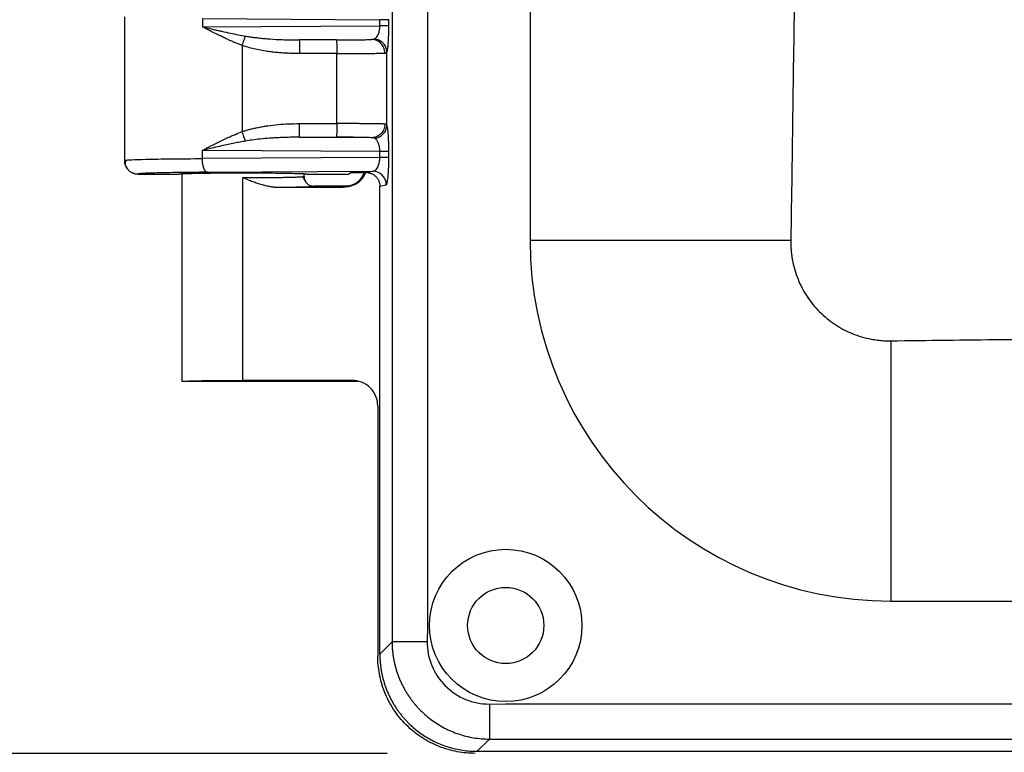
# Model space of a CAD drawing. Header units: inches. Extents: x 1.1 to 48.4, y 1.1 to 37.1.
# Tile 3 of 22: x 10.6 to 13.1, y 9.2 to 11.1. Entities that reach past the tile are written whole.
import ezdxf

# ---------------------------------------------------------------- set-up
doc = ezdxf.new("R2010")
doc.units = ezdxf.units.IN
doc.header["$LTSCALE"] = 4.5
doc.header["$MEASUREMENT"] = 0
doc.layers.add('DIMENSIONS', color=140, linetype='Continuous', lineweight=25)
doc.styles.add('SLDTEXTSTYLE0', font='TXT', dxfattribs={"width": 0.7})
doc.dimstyles.new('SLDDIMSTYLE0', dxfattribs={"dimtxt": 0.382324, "dimasz": 0.585, "dimexe": 0, "dimexo": 0.0625, "dimgap": 0.095581, "dimtad": 0, "dimtih": 1, "dimtoh": 1, "dimrnd": 1e-09, "dimzin": 12, "dimdsep": 46, "dimtxsty": 'SLDTEXTSTYLE0', "dimsah": 1, "dimcen": 0.09, "dimadec": 0, "dimazin": 3, "dimtfac": 1, "dimtofl": 0, "dimtmove": 0, "dimatfit": 3, "dimfxl": 0, "dimfrac": 2, "dimtolj": 1, "dimtzin": 12, "dimarcsym": 0})

# ---------------------------------------------------------------- blocks, each defined once
blk = doc.blocks.new('_D_4')
at = {"layer": 'DIMENSIONS'}
for p, q in [((12.677, 22.9128), (6.3961, 22.9128)), ((6.9586, 22.9128), (6.9586, 16.0077)), ((6.2315, 15.3145), (6.1031, 15.3145)), ((6.1031, 15.3145), (6.1031, 14.7069)), ((7.6856, 15.3145), (7.814, 15.3145)), ((7.814, 15.3145), (7.814, 14.7069)), ((6.1031, 14.7069), (6.2315, 14.7069)), ((7.814, 14.7069), (7.6856, 14.7069)), ((6.9586, 8.8878), (6.9586, 14.6213)), ((12.677, 8.8878), (6.3961, 8.8878))]:
    blk.add_line(p, q, dxfattribs=at)
for points in [[(6.9586, 22.9128), (6.8686, 22.3278), (7.0486, 22.3278)], [(6.9586, 8.8878), (7.0486, 9.4728), (6.8686, 9.4728)]]:
    blk.add_solid(points, dxfattribs=at)
at = {"layer": 'DIMENSIONS', "char_height": 0.375, "attachment_point": 1, "style": 'SLDTEXTSTYLE0'}
for s, insert in [('14.02', (6.2315, 15.8835)), ('356.2', (6.2315, 15.1903))]:
    blk.add_mtext(s, dxfattribs=dict(at, insert=insert))
blk = doc.blocks.new('_D_6')
at = {"layer": 'DIMENSIONS'}
for p, q in [((11.5295, 22.6028), (8.522, 22.6028)), ((9.0845, 22.6028), (9.0845, 16.0077)), ((8.3575, 15.3145), (8.2291, 15.3145)), ((8.2291, 15.3145), (8.2291, 14.7069)), ((9.8116, 15.3145), (9.94, 15.3145)), ((9.94, 15.3145), (9.94, 14.7069)), ((8.2291, 14.7069), (8.3575, 14.7069)), ((9.94, 14.7069), (9.8116, 14.7069)), ((9.0845, 9.1978), (9.0845, 14.6213)), ((11.5295, 9.1978), (8.522, 9.1978))]:
    blk.add_line(p, q, dxfattribs=at)
for points in [[(9.0845, 22.6028), (8.9945, 22.0178), (9.1745, 22.0178)], [(9.0845, 9.1978), (9.1745, 9.7828), (8.9945, 9.7828)]]:
    blk.add_solid(points, dxfattribs=at)
at = {"layer": 'DIMENSIONS', "char_height": 0.375, "attachment_point": 1, "style": 'SLDTEXTSTYLE0'}
for s, insert in [('13.41', (8.3575, 15.8835)), ('340.5', (8.3575, 15.1903))]:
    blk.add_mtext(s, dxfattribs=dict(at, insert=insert))
blk = doc.blocks.new('_D_7')
at = {"layer": 'DIMENSIONS'}
for p, q in [((12.8429, 23.5253), (4.2701, 23.5253)), ((4.8326, 23.5253), (4.8326, 16.0077)), ((4.1055, 15.3145), (3.9771, 15.3145)), ((3.9771, 15.3145), (3.9771, 14.7069)), ((5.5597, 15.3145), (5.688, 15.3145)), ((5.688, 15.3145), (5.688, 14.7069)), ((3.9771, 14.7069), (4.1055, 14.7069)), ((5.688, 14.7069), (5.5597, 14.7069)), ((4.8326, 8.2753), (4.8326, 14.6213)), ((12.8429, 8.2753), (4.2701, 8.2753))]:
    blk.add_line(p, q, dxfattribs=at)
for points in [[(4.8326, 23.5253), (4.7426, 22.9403), (4.9226, 22.9403)], [(4.8326, 8.2753), (4.9226, 8.8603), (4.7426, 8.8603)]]:
    blk.add_solid(points, dxfattribs=at)
at = {"layer": 'DIMENSIONS', "char_height": 0.375, "attachment_point": 1, "style": 'SLDTEXTSTYLE0'}
for s, insert in [('15.25', (4.1055, 15.8835)), ('387.4', (4.1055, 15.1903))]:
    blk.add_mtext(s, dxfattribs=dict(at, insert=insert))

msp = doc.modelspace()

# ---------------------------------------------------------------- linework, layer by layer
for p, q in [((11.542, 22.3172), (11.542, 9.4834)), ((11.8954, 21.2898), (11.8954, 10.5108)), ((10.8567, 11.0844), (10.8567, 10.7162)), ((11.0565, 11.0796), (11.5109, 11.0767)), ((11.0565, 11.0796), (11.0565, 11.0585)), ((11.5109, 11.0613), (11.5109, 11.0767)), ((11.5338, 11.0613), (11.5338, 11.0767)), ((11.0565, 11.0585), (11.5109, 11.0613)), ((11.5338, 11.0613), (11.5109, 11.0613)), ((11.3048, 11.025), (11.4901, 11.0261)), ((11.4, 11.025), (11.3048, 11.025)), ((11.1583, 11.0105), (11.1583, 10.7901)), ((11.4003, 10.99), (11.305, 10.99)), ((11.4003, 10.8106), (11.4003, 10.99)), ((11.5289, 10.8069), (11.5289, 10.9937)), ((11.305, 10.8106), (11.4003, 10.8106)), ((11.4901, 10.7745), (11.3048, 10.7756)), ((11.3048, 10.7756), (11.4, 10.7756)), ((11.0565, 10.721), (11.0565, 10.7421)), ((11.5109, 10.7392), (11.0565, 10.7421)), ((11.5109, 10.7238), (11.5109, 10.7392)), ((11.5338, 10.7238), (11.5338, 10.7392)), ((10.8567, 10.7166), (10.864, 10.7172)), ((11.5109, 10.7238), (11.0565, 10.721)), ((11.5338, 10.7238), (11.5109, 10.7238)), ((11.0685, 10.686), (11.4923, 10.6887)), ((11.4756, 10.6853), (11.4923, 10.6887)), ((10.8917, 10.6815), (10.9967, 10.6815)), ((11.0042, 10.6815), (11.0042, 10.1503)), ((11.1604, 10.153), (11.1604, 10.6722)), ((11.3218, 10.6602), (11.3138, 10.675)), ((11.3167, 10.6753), (11.3167, 10.6815)), ((11.3232, 10.6584), (11.317, 10.6712)), ((11.3242, 10.6815), (11.4293, 10.6815)), ((11.4293, 10.6815), (11.4362, 10.685)), ((11.2404, 10.6479), (11.2797, 10.6479)), ((11.2515, 10.6476), (11.2718, 10.6479)), ((11.2515, 10.6476), (11.4169, 10.6476)), ((11.4323, 10.6503), (11.3417, 10.6503)), ((11.4169, 10.6476), (11.4153, 10.6492)), ((11.5107, 10.6504), (11.5272, 10.6537)), ((11.5107, 9.4521), (11.5107, 10.6504)), ((11.9335, 10.5108), (11.8954, 10.5108)), ((12.4711, 10.5108), (11.9335, 10.5108)), ((12.5627, 10.5108), (12.4711, 10.5108)), ((12.8184, 10.2543), (12.8184, 9.5878)), ((11.4537, 10.1503), (11.0042, 10.1503)), ((11.4401, 10.153), (11.1604, 10.153)), ((11.4537, 10.1503), (11.4401, 10.153)), ((11.5054, 10.0879), (11.5054, 9.4468)), ((12.8184, 9.5878), (21.5974, 9.5878)), ((11.542, 9.4834), (11.5107, 9.4521)), ((11.791, 9.324), (11.8321, 9.3248)), ((11.8321, 9.3248), (22.582, 9.3248)), ((11.791, 9.2344), (11.7597, 9.203)), ((11.791, 9.2344), (22.6248, 9.2344)), ((11.7597, 9.203), (22.6561, 9.203))]:
    msp.add_line(p, q)
for radius in [0.195, 0.0975]:
    msp.add_circle((11.8329, 9.5253), radius)
msp.add_arc((12.8184, 10.5108), 0.923, 180, 270)
for points, knots in [([(11.6316, 22.3172), (11.6317, 22.3147), (11.6318, 22.3086), (11.6322, 22.2984), (11.6326, 22.2881), (11.6329, 22.2788), (11.6329, 22.2678), (11.6329, 22.251), (11.6329, 22.2283), (11.6329, 22.1949), (11.6329, 22.1533), (11.6329, 22.0866), (11.6329, 22.0032), (11.6329, 21.8698), (11.6329, 21.703), (11.6329, 21.3029), (11.6329, 20.4358), (11.6329, 18.5682), (11.6329, 15.9003), (11.6329, 13.2324), (11.6329, 11.3649), (11.6329, 10.4978), (11.6329, 10.0976), (11.6329, 9.9309), (11.6329, 9.7975), (11.6329, 9.7141), (11.6329, 9.6474), (11.6329, 9.6057), (11.6329, 9.5724), (11.6329, 9.5497), (11.6329, 9.5329), (11.6329, 9.5219), (11.6326, 9.5126), (11.6322, 9.5023), (11.6318, 9.492), (11.6317, 9.486), (11.6316, 9.4834)], [0, 0, 0, 0, 0.000594, 0.001405, 0.002395, 0.003006, 0.003569, 0.00498, 0.006929, 0.008878, 0.012775, 0.016673, 0.024469, 0.032264, 0.047855, 0.063447, 0.125811, 0.25054, 0.499997, 0.749455, 0.874184, 0.936548, 0.952139, 0.96773, 0.975526, 0.983321, 0.987219, 0.991117, 0.993066, 0.995015, 0.99642, 0.996987, 0.997592, 0.998589, 0.999402, 1, 1, 1, 1]), ([(12.5627, 21.2898), (12.564, 21.1987), (12.5667, 21.0171), (12.5705, 20.7458), (12.5741, 20.4765), (12.5774, 20.2089), (12.5808, 19.9184), (12.5843, 19.6052), (12.5887, 19.1561), (12.5935, 18.5951), (12.598, 17.9214), (12.6012, 17.2477), (12.6031, 16.574), (12.6037, 15.9003), (12.6031, 15.2266), (12.6012, 14.5529), (12.598, 13.8792), (12.5935, 13.2055), (12.5887, 12.6445), (12.5843, 12.1954), (12.5794, 11.7482), (12.5725, 11.1864), (12.566, 10.7373), (12.5627, 10.5108)], [0, 0, 0, 0, 0.025366, 0.050533, 0.075518, 0.100338, 0.125013, 0.156373, 0.187515, 0.250014, 0.312512, 0.375009, 0.437505, 0.5, 0.562495, 0.624991, 0.687488, 0.749986, 0.812485, 0.843625, 0.874987, 0.936952, 1, 1, 1, 1]), ([(11.5338, 11.0767), (11.5332, 11.0767), (11.5307, 11.0767), (11.5227, 11.0767), (11.5171, 11.0767), (11.5109, 11.0767)], [0, 0, 0, 0, 0.5, 0.5, 1, 1, 1, 1]), ([(11.0565, 11.0585), (11.0617, 11.0573), (11.0712, 11.055), (11.0846, 11.0519), (11.096, 11.0493), (11.1102, 11.0461), (11.1274, 11.0424), (11.1476, 11.0383), (11.1605, 11.036), (11.1665, 11.0348)], [0, 0, 0, 0, 0.143161, 0.266977, 0.371447, 0.456572, 0.657037, 0.838176, 1, 1, 1, 1]), ([(11.1583, 11.0105), (11.1555, 11.0116), (11.1497, 11.0139), (11.1408, 11.0175), (11.1316, 11.0215), (11.1219, 11.0258), (11.1118, 11.0305), (11.0986, 11.0368), (11.0799, 11.0462), (11.0652, 11.0539), (11.0565, 11.0585)], [0, 0, 0, 0, 0.0793271, 0.1632065, 0.2516578, 0.344698, 0.4423415, 0.5446009, 0.7336938, 1, 1, 1, 1]), ([(11.497, 11.0275), (11.4976, 11.0278), (11.4988, 11.0285), (11.5004, 11.0299), (11.5019, 11.0315), (11.5038, 11.0338), (11.5058, 11.0373), (11.5078, 11.042), (11.5092, 11.0468), (11.5102, 11.0516), (11.5108, 11.0564), (11.5109, 11.0597), (11.5109, 11.0613)], [0, 0, 0, 0, 0.091001, 0.175269, 0.252836, 0.323744, 0.473527, 0.607679, 0.712964, 0.8126, 0.907811, 1, 1, 1, 1]), ([(11.5308, 11.0028), (11.5314, 11.0069), (11.5319, 11.0116), (11.5324, 11.0186), (11.5326, 11.0209), (11.5328, 11.0243), (11.5329, 11.0255), (11.533, 11.028), (11.5331, 11.0292), (11.5336, 11.0405), (11.5338, 11.0513), (11.5338, 11.0613)], [0, 0, 0, 0, 0.25, 0.25, 0.375, 0.375, 0.4375, 0.4375, 0.5, 0.5, 1, 1, 1, 1]), ([(11.1583, 11.0105), (11.1598, 11.0149), (11.1614, 11.0196), (11.1643, 11.028), (11.1655, 11.0318), (11.1665, 11.0348)], [0, 0, 0, 0, 0.5, 0.5, 1, 1, 1, 1]), ([(11.1665, 11.0348), (11.17, 11.0342), (11.1772, 11.033), (11.1887, 11.0314), (11.2013, 11.0299), (11.2151, 11.0285), (11.2351, 11.0269), (11.2651, 11.0253), (11.2901, 11.0251), (11.3048, 11.025)], [0, 0, 0, 0, 0.0752223, 0.1586364, 0.2502581, 0.3500992, 0.4581689, 0.6832497, 1, 1, 1, 1]), ([(11.3048, 11.025), (11.3049, 11.0248), (11.3049, 11.021), (11.305, 11.008), (11.305, 10.999), (11.305, 10.99)], [0, 0, 0, 0, 0.5, 0.5, 1, 1, 1, 1]), ([(11.4, 11.025), (11.4051, 11.025), (11.4101, 11.025), (11.4199, 11.025), (11.4247, 11.025), (11.4392, 11.0251), (11.4479, 11.0252), (11.4641, 11.0254), (11.4711, 11.0255), (11.4827, 11.0258), (11.4871, 11.026), (11.4901, 11.0261)], [0, 0, 0, 0, 0.125, 0.125, 0.25, 0.25, 0.5, 0.5, 0.75, 0.75, 1, 1, 1, 1]), ([(11.4, 11.025), (11.4001, 11.0249), (11.4001, 11.0238), (11.4001, 11.02), (11.4002, 11.0174), (11.4002, 11.0116), (11.4002, 11.008), (11.4003, 10.9996), (11.4003, 10.9948), (11.4003, 10.99)], [0, 0, 0, 0, 0.25, 0.25, 0.5, 0.5, 0.75, 0.75, 1, 1, 1, 1]), ([(11.5235, 10.9911), (11.5235, 10.996), (11.5224, 11.0008), (11.5189, 11.0093), (11.5164, 11.0129), (11.5109, 11.0187), (11.5074, 11.0213), (11.4993, 11.025), (11.4947, 11.0261), (11.4901, 11.0261)], [0, 0, 0, 0, 0.25, 0.25, 0.5, 0.5, 0.75, 0.75, 1, 1, 1, 1]), ([(11.5289, 10.9937), (11.5288, 10.9981), (11.5278, 11.0024), (11.5253, 11.0082), (11.5243, 11.01), (11.5221, 11.0133), (11.5209, 11.0148), (11.517, 11.019), (11.5137, 11.0216), (11.5059, 11.0256), (11.5015, 11.027), (11.497, 11.0275)], [0, 0, 0, 0, 0.25, 0.25, 0.375, 0.375, 0.5, 0.5, 0.75, 0.75, 1, 1, 1, 1]), ([(11.305, 10.99), (11.3003, 10.99), (11.2909, 10.9901), (11.277, 10.9905), (11.2632, 10.9913), (11.2497, 10.9924), (11.2363, 10.9938), (11.2215, 10.9958), (11.2055, 10.9984), (11.1888, 11.0018), (11.1731, 11.0057), (11.1632, 11.009), (11.1583, 11.0105)], [0, 0, 0, 0, 0.095225, 0.189125, 0.281749, 0.373151, 0.463382, 0.5525, 0.674317, 0.789353, 0.897827, 1, 1, 1, 1]), ([(11.4003, 10.99), (11.4027, 10.99), (11.4076, 10.99), (11.4151, 10.99), (11.4226, 10.99), (11.4302, 10.99), (11.4378, 10.9901), (11.4454, 10.9901), (11.453, 10.9901), (11.4605, 10.9902), (11.4679, 10.9902), (11.475, 10.9903), (11.482, 10.9904), (11.4887, 10.9904), (11.4951, 10.9905), (11.5011, 10.9906), (11.5067, 10.9907), (11.5118, 10.9908), (11.5163, 10.9909), (11.5203, 10.991), (11.5224, 10.9911), (11.5235, 10.9911)], [0, 0, 0, 0, 0.044617, 0.090114, 0.136496, 0.183763, 0.23192, 0.280972, 0.330924, 0.381776, 0.433523, 0.486162, 0.53969, 0.594111, 0.649428, 0.705638, 0.762735, 0.820715, 0.879579, 0.939338, 1, 1, 1, 1]), ([(11.5235, 10.9911), (11.5241, 10.9912), (11.5252, 10.9913), (11.5265, 10.9916), (11.5276, 10.9921), (11.5284, 10.9928), (11.5287, 10.9934), (11.5289, 10.9937)], [0, 0, 0, 0, 0.214615, 0.422148, 0.62233, 0.815028, 1, 1, 1, 1]), ([(11.0565, 10.7421), (11.0596, 10.7438), (11.0656, 10.7469), (11.0741, 10.7514), (11.082, 10.7554), (11.089, 10.759), (11.0953, 10.7621), (11.106, 10.7674), (11.121, 10.7744), (11.1401, 10.7829), (11.1525, 10.7878), (11.1583, 10.7901)], [0, 0, 0, 0, 0.096173, 0.18388, 0.263123, 0.333901, 0.396215, 0.450065, 0.652346, 0.835615, 1, 1, 1, 1]), ([(11.1583, 10.7901), (11.1615, 10.7911), (11.168, 10.7933), (11.1782, 10.7961), (11.1889, 10.7987), (11.2001, 10.8011), (11.2119, 10.8033), (11.2286, 10.8059), (11.2504, 10.8084), (11.2774, 10.8103), (11.2958, 10.8105), (11.305, 10.8106)], [0, 0, 0, 0, 0.0678904, 0.1387603, 0.2126983, 0.2897825, 0.3700816, 0.4536568, 0.6308243, 0.8128025, 1, 1, 1, 1]), ([(11.1666, 10.7658), (11.1656, 10.7688), (11.1643, 10.7726), (11.1614, 10.781), (11.1598, 10.7856), (11.1583, 10.7901)], [0, 0, 0, 0, 0.5, 0.5, 1, 1, 1, 1]), ([(11.3048, 10.7756), (11.3048, 10.7757), (11.3049, 10.7768), (11.3049, 10.7806), (11.3049, 10.7832), (11.305, 10.789), (11.305, 10.7926), (11.305, 10.801), (11.305, 10.8058), (11.305, 10.8106)], [0, 0, 0, 0, 0.25, 0.25, 0.5, 0.5, 0.75, 0.75, 1, 1, 1, 1]), ([(11.4003, 10.8106), (11.4003, 10.8058), (11.4003, 10.801), (11.4002, 10.7926), (11.4002, 10.789), (11.4002, 10.7832), (11.4001, 10.7806), (11.4001, 10.7768), (11.4001, 10.7757), (11.4, 10.7756)], [0, 0, 0, 0, 0.25, 0.25, 0.5, 0.5, 0.75, 0.75, 1, 1, 1, 1]), ([(11.5235, 10.8094), (11.5227, 10.8095), (11.5212, 10.8095), (11.5185, 10.8096), (11.5154, 10.8097), (11.5121, 10.8098), (11.5085, 10.8099), (11.5045, 10.8099), (11.5004, 10.81), (11.496, 10.8101), (11.4914, 10.8101), (11.4866, 10.8102), (11.4817, 10.8102), (11.4766, 10.8103), (11.4714, 10.8103), (11.4661, 10.8104), (11.4607, 10.8104), (11.4553, 10.8105), (11.4498, 10.8105), (11.4442, 10.8105), (11.4387, 10.8105), (11.4331, 10.8106), (11.4275, 10.8106), (11.422, 10.8106), (11.4165, 10.8106), (11.411, 10.8106), (11.4056, 10.8106), (11.402, 10.8106), (11.4003, 10.8106)], [0, 0, 0, 0, 0.04442, 0.088358, 0.131814, 0.174793, 0.2173, 0.259336, 0.3009, 0.34199, 0.382603, 0.422737, 0.462393, 0.501572, 0.540276, 0.578505, 0.616258, 0.653532, 0.690326, 0.726639, 0.762472, 0.797826, 0.832704, 0.867107, 0.901038, 0.934496, 0.967483, 1, 1, 1, 1]), ([(11.5235, 10.8094), (11.5235, 10.8046), (11.5224, 10.7998), (11.5189, 10.7913), (11.5164, 10.7877), (11.5109, 10.7819), (11.5074, 10.7793), (11.4993, 10.7755), (11.4947, 10.7745), (11.4901, 10.7745)], [0, 0, 0, 0, 0.25, 0.25, 0.5, 0.5, 0.75, 0.75, 1, 1, 1, 1]), ([(11.497, 10.7731), (11.5015, 10.7736), (11.5059, 10.775), (11.5137, 10.779), (11.517, 10.7816), (11.5209, 10.7858), (11.5221, 10.7873), (11.5243, 10.7906), (11.5253, 10.7924), (11.5278, 10.7982), (11.5288, 10.8025), (11.5289, 10.8069)], [0, 0, 0, 0, 0.25, 0.25, 0.5, 0.5, 0.625, 0.625, 0.75, 0.75, 1, 1, 1, 1]), ([(11.5289, 10.8069), (11.5286, 10.8073), (11.5282, 10.808), (11.5271, 10.8088), (11.5256, 10.8093), (11.5242, 10.8094), (11.5235, 10.8094)], [0, 0, 0, 0, 0.232737, 0.477233, 0.733109, 1, 1, 1, 1]), ([(11.5334, 10.764), (11.5333, 10.7653), (11.5332, 10.7681), (11.533, 10.7721), (11.5328, 10.776), (11.5326, 10.7797), (11.5323, 10.7834), (11.5319, 10.788), (11.5314, 10.7933), (11.5306, 10.7989), (11.5298, 10.8037), (11.5292, 10.8058), (11.5289, 10.8069)], [0, 0, 0, 0, 0.064112, 0.129176, 0.195143, 0.262033, 0.329849, 0.398552, 0.535603, 0.681521, 0.836305, 1, 1, 1, 1]), ([(11.1666, 10.7658), (11.162, 10.7649), (11.1526, 10.7632), (11.1378, 10.7603), (11.122, 10.757), (11.1042, 10.7531), (11.0821, 10.7481), (11.066, 10.7444), (11.0565, 10.7421)], [0, 0, 0, 0, 0.120172, 0.251733, 0.394689, 0.549042, 0.736262, 1, 1, 1, 1]), ([(11.3048, 10.7756), (11.2983, 10.7756), (11.286, 10.7756), (11.2687, 10.7752), (11.2534, 10.7746), (11.2402, 10.7739), (11.2242, 10.7728), (11.2057, 10.7712), (11.1851, 10.7688), (11.1724, 10.7667), (11.1666, 10.7658)], [0, 0, 0, 0, 0.1402, 0.265377, 0.375531, 0.470663, 0.550774, 0.722434, 0.872158, 1, 1, 1, 1]), ([(11.4901, 10.7745), (11.4886, 10.7745), (11.4858, 10.7747), (11.4822, 10.7748), (11.4797, 10.7748), (11.4783, 10.7749), (11.4739, 10.775), (11.4707, 10.7751), (11.4637, 10.7752), (11.46, 10.7752), (11.4479, 10.7754), (11.439, 10.7755), (11.42, 10.7756), (11.4102, 10.7756), (11.4, 10.7756)], [0, 0, 0, 0, 0.125, 0.1875, 0.1875, 0.25, 0.25, 0.375, 0.375, 0.5, 0.5, 0.75, 0.75, 1, 1, 1, 1]), ([(11.5109, 10.7392), (11.5109, 10.7403), (11.5109, 10.7424), (11.5106, 10.7455), (11.5102, 10.7487), (11.5096, 10.7518), (11.5089, 10.7548), (11.508, 10.7577), (11.507, 10.7605), (11.5057, 10.7634), (11.5041, 10.7663), (11.5021, 10.769), (11.4997, 10.7715), (11.4979, 10.7726), (11.497, 10.7731)], [0, 0, 0, 0, 0.059035, 0.119362, 0.181389, 0.245491, 0.312008, 0.381245, 0.45347, 0.528924, 0.629128, 0.73898, 0.859988, 1, 1, 1, 1]), ([(11.5338, 10.7392), (11.5338, 10.7409), (11.5338, 10.7442), (11.5338, 10.7491), (11.5337, 10.7541), (11.5335, 10.7591), (11.5334, 10.7623), (11.5334, 10.764)], [0, 0, 0, 0, 0.191893, 0.387903, 0.588015, 0.792091, 1, 1, 1, 1]), ([(11.5338, 10.7392), (11.5332, 10.7392), (11.5307, 10.7392), (11.5227, 10.7392), (11.5171, 10.7392), (11.5109, 10.7392)], [0, 0, 0, 0, 0.5, 0.5, 1, 1, 1, 1]), ([(10.8567, 10.7166), (10.8567, 10.7153), (10.8568, 10.7128), (10.8574, 10.7093), (10.8583, 10.7059), (10.8595, 10.7027), (10.8609, 10.6998), (10.8625, 10.6971), (10.8643, 10.6947), (10.8661, 10.6926), (10.868, 10.6907), (10.8701, 10.689), (10.8722, 10.6874), (10.8745, 10.686), (10.8769, 10.6848), (10.8793, 10.6838), (10.8818, 10.6829), (10.8843, 10.6823), (10.8868, 10.6819), (10.8893, 10.6816), (10.8909, 10.6816), (10.8917, 10.6815)], [0, 0, 0, 0, 0.067994, 0.134126, 0.198092, 0.259652, 0.318631, 0.374912, 0.428433, 0.479181, 0.527697, 0.576285, 0.62506, 0.673834, 0.722419, 0.770627, 0.818275, 0.865191, 0.911213, 0.956193, 1, 1, 1, 1]), ([(10.86, 10.7177), (10.8593, 10.7136), (10.8579, 10.7054), (10.8617, 10.6989), (10.8636, 10.6956)], [0, 0, 0, 0, 0.50509, 1, 1, 1, 1]), ([(10.864, 10.7172), (10.8665, 10.7175), (10.8721, 10.7182), (10.9126, 10.7194), (10.973, 10.7204), (11.0294, 10.7208), (11.0565, 10.721)], [0, 0, 0, 0, 0.200982, 0.43698, 0.729497, 1, 1, 1, 1]), ([(11.0685, 10.686), (11.0669, 10.686), (11.0652, 10.6872), (11.0623, 10.6909), (11.0611, 10.6936), (11.0591, 10.6993), (11.0582, 10.703), (11.0569, 10.7114), (11.0566, 10.7161), (11.0565, 10.721)], [0, 0, 0, 0, 0.25, 0.25, 0.5, 0.5, 0.75, 0.75, 1, 1, 1, 1]), ([(11.4923, 10.6887), (11.493, 10.6887), (11.4943, 10.6889), (11.4961, 10.6895), (11.4976, 10.6903), (11.499, 10.6912), (11.501, 10.6929), (11.5036, 10.696), (11.5064, 10.701), (11.5085, 10.7065), (11.5098, 10.7121), (11.5107, 10.7179), (11.5108, 10.7219), (11.5109, 10.7238)], [0, 0, 0, 0, 0.080242, 0.151818, 0.214731, 0.268983, 0.314581, 0.471384, 0.605969, 0.71452, 0.815272, 0.909798, 1, 1, 1, 1]), ([(11.5301, 10.6618), (11.5305, 10.664), (11.5315, 10.6693), (11.5327, 10.6839), (11.5336, 10.7029), (11.5338, 10.7171), (11.5338, 10.7238)], [0, 0, 0, 0, 0.20136, 0.47041, 0.748018, 1, 1, 1, 1]), ([(11.5272, 10.6537), (11.5272, 10.6628), (11.5234, 10.6719), (11.5105, 10.6849), (11.5014, 10.6886), (11.4923, 10.6887)], [0, 0, 0, 0, 0.5, 0.5, 1, 1, 1, 1]), ([(11.0685, 10.686), (11.0425, 10.6858), (11.0185, 10.6856), (10.9747, 10.685), (10.9557, 10.6846), (10.9322, 10.684), (10.9218, 10.6837), (10.9134, 10.6834), (10.9084, 10.6832), (10.906, 10.6831), (10.8957, 10.6825), (10.8916, 10.682), (10.8917, 10.6815)], [0, 0, 0, 0, 0.25, 0.25, 0.5, 0.5, 0.625, 0.6875, 0.6875, 0.75, 0.75, 1, 1, 1, 1]), ([(10.9967, 10.6815), (10.9967, 10.6816), (10.9968, 10.6817), (10.9973, 10.6818), (10.9982, 10.682), (10.9995, 10.6821), (11.0011, 10.6822), (11.0031, 10.6823), (11.0054, 10.6825), (11.0111, 10.6827), (11.0225, 10.6831), (11.0438, 10.6836), (11.0699, 10.684), (11.099, 10.6842), (11.1295, 10.6844), (11.1604, 10.6844), (11.1913, 10.6844), (11.2219, 10.6842), (11.251, 10.684), (11.277, 10.6836), (11.2983, 10.6831), (11.311, 10.6827), (11.3179, 10.6823), (11.3215, 10.6821), (11.3238, 10.6818), (11.324, 10.6816), (11.3242, 10.6815)], [0, 0, 0, 0, 0.0151199, 0.0301437, 0.0451044, 0.0600357, 0.0749714, 0.0899454, 0.1049911, 0.1201417, 0.1850465, 0.2501023, 0.3149934, 0.3800551, 0.4399491, 0.5000148, 0.5599179, 0.6199745, 0.6848735, 0.7499273, 0.8148205, 0.8798879, 0.9100174, 0.9398985, 0.9698026, 1, 1, 1, 1]), ([(11.1604, 10.6722), (11.163, 10.6722), (11.1682, 10.6722), (11.1761, 10.6722), (11.1839, 10.6722), (11.1918, 10.6722), (11.1996, 10.6723), (11.2074, 10.6723), (11.2151, 10.6724), (11.2228, 10.6724), (11.2303, 10.6725), (11.2376, 10.6726), (11.2448, 10.6727), (11.2519, 10.6728), (11.2587, 10.6729), (11.2652, 10.673), (11.2716, 10.6731), (11.278, 10.6732), (11.2843, 10.6734), (11.2905, 10.6736), (11.2964, 10.6738), (11.3019, 10.674), (11.3068, 10.6742), (11.311, 10.6745), (11.3141, 10.6747), (11.3163, 10.675), (11.3165, 10.6752), (11.3167, 10.6753)], [0, 0, 0, 0, 0.031723, 0.063703, 0.095939, 0.128432, 0.161181, 0.194188, 0.227451, 0.260971, 0.294748, 0.328781, 0.363072, 0.39762, 0.432424, 0.467486, 0.502804, 0.540787, 0.581379, 0.624579, 0.670387, 0.718803, 0.769828, 0.82346, 0.879699, 0.938546, 1, 1, 1, 1]), ([(11.1604, 10.6722), (11.1657, 10.67), (11.175, 10.6663), (11.1881, 10.6614), (11.2, 10.6572), (11.2119, 10.6537), (11.2236, 10.6508), (11.2341, 10.6488), (11.2433, 10.6478), (11.249, 10.6476), (11.2515, 10.6476)], [0, 0, 0, 0, 0.17991, 0.317414, 0.440565, 0.580594, 0.708116, 0.821453, 0.919202, 1, 1, 1, 1]), ([(11.3167, 10.6753), (11.3167, 10.6745), (11.3168, 10.6726), (11.3173, 10.6693), (11.3185, 10.6655), (11.3207, 10.6614), (11.324, 10.6574), (11.3279, 10.6542), (11.3323, 10.652), (11.3367, 10.6506), (11.34, 10.6504), (11.3417, 10.6503)], [0, 0, 0, 0, 0.062548, 0.146663, 0.25061, 0.368498, 0.500327, 0.647116, 0.750521, 0.873792, 1, 1, 1, 1]), ([(11.4153, 10.6492), (11.4238, 10.6502), (11.4407, 10.6522), (11.4617, 10.6659), (11.4693, 10.6793), (11.4727, 10.6853)], [0, 0, 0, 0, 0.355676, 0.711353, 1, 1, 1, 1]), ([(11.4169, 10.6476), (11.426, 10.6488), (11.445, 10.6512), (11.466, 10.6668), (11.4726, 10.6805), (11.4749, 10.6853)], [0, 0, 0, 0, 0.375704, 0.781814, 1, 1, 1, 1]), ([(11.4362, 10.685), (11.439, 10.685), (11.4434, 10.6851), (11.4495, 10.6851), (11.4551, 10.6852), (11.4614, 10.6853), (11.4685, 10.6853), (11.4733, 10.6853), (11.4756, 10.6853)], [0, 0, 0, 0, 0.237684, 0.372625, 0.492774, 0.678038, 0.845957, 1, 1, 1, 1]), ([(11.4788, 10.6852), (11.48, 10.685), (11.4825, 10.6847), (11.486, 10.6838), (11.4894, 10.6826), (11.4925, 10.681), (11.4955, 10.6792), (11.4982, 10.6772), (11.5007, 10.6749), (11.5028, 10.6725), (11.5048, 10.6699), (11.5064, 10.6672), (11.5078, 10.6644), (11.5089, 10.6616), (11.5097, 10.6588), (11.5103, 10.656), (11.5106, 10.6532), (11.5107, 10.6513), (11.5107, 10.6504)], [0, 0, 0, 0, 0.071692, 0.142148, 0.211372, 0.279364, 0.346126, 0.41166, 0.475968, 0.539053, 0.600917, 0.661562, 0.720991, 0.779207, 0.836212, 0.892011, 0.946605, 1, 1, 1, 1]), ([(11.5272, 10.6537), (11.528, 10.6542), (11.529, 10.6549), (11.5299, 10.6606), (11.5301, 10.6618)], [0, 0, 0, 0, 0.788117, 1, 1, 1, 1]), ([(11.2718, 10.6479), (11.2775, 10.6479), (11.296, 10.6482), (11.3185, 10.6487), (11.3378, 10.6495), (11.3404, 10.65), (11.3417, 10.6503)], [0, 0, 0, 0, 0.13145, 0.421009, 0.710519, 1, 1, 1, 1]), ([(11.4323, 10.6503), (11.4311, 10.6503), (11.4284, 10.6502), (11.4244, 10.65), (11.4213, 10.6499), (11.4181, 10.6497), (11.4162, 10.6495), (11.4153, 10.6493), (11.4153, 10.6492), (11.4153, 10.6492)], [0, 0, 0, 0, 0.11219, 0.252031, 0.416786, 0.500642, 0.748056, 0.874035, 1, 1, 1, 1]), ([(12.5627, 10.5108), (12.5626, 10.5074), (12.5626, 10.5007), (12.5631, 10.4906), (12.5639, 10.4806), (12.5652, 10.4705), (12.5677, 10.4556), (12.5724, 10.4359), (12.5807, 10.412), (12.5913, 10.3891), (12.6084, 10.3602), (12.6352, 10.3274), (12.6679, 10.3005), (12.6967, 10.2833), (12.7196, 10.2726), (12.7435, 10.2643), (12.7654, 10.259), (12.7848, 10.2559), (12.8016, 10.2544), (12.8128, 10.2543), (12.8184, 10.2543)], [0, 0, 0, 0, 0.025052, 0.050052, 0.075035, 0.100042, 0.125108, 0.187744, 0.25043, 0.312686, 0.375023, 0.499971, 0.624824, 0.687158, 0.749494, 0.812168, 0.874808, 0.916605, 0.958274, 1, 1, 1, 1]), ([(12.8184, 10.2543), (12.913, 10.2554), (13.1, 10.2577), (13.3774, 10.2608), (13.6487, 10.2636), (13.92, 10.2663), (14.1912, 10.2687), (14.557, 10.2716), (15.0132, 10.2748), (15.5619, 10.2778), (16.1106, 10.2799), (16.6592, 10.2812), (17.2079, 10.2816), (17.7566, 10.2812), (18.3053, 10.2799), (18.854, 10.2778), (19.4027, 10.2748), (19.9514, 10.271), (20.5001, 10.2663), (20.9574, 10.2617), (21.3232, 10.2576), (21.5061, 10.2554), (21.5974, 10.2543)], [0, 0, 0, 0, 0.0323107, 0.0639157, 0.0948148, 0.1250084, 0.156624, 0.1875098, 0.2500096, 0.3125082, 0.375006, 0.4375032, 0.5, 0.5624969, 0.624994, 0.6874918, 0.7499904, 0.8124903, 0.8749916, 0.9374948, 0.9687982, 1, 1, 1, 1]), ([(11.0042, 10.1503), (11.0043, 10.1506), (11.0078, 10.151), (11.0232, 10.1516), (11.0352, 10.1519), (11.0656, 10.1525), (11.084, 10.1527), (11.1223, 10.1529), (11.1421, 10.153), (11.1604, 10.153)], [0, 0, 0, 0, 0.25, 0.25, 0.5, 0.5, 0.75, 0.75, 1, 1, 1, 1]), ([(11.5054, 10.0879), (11.5054, 10.0956), (11.504, 10.1038), (11.4977, 10.1199), (11.4927, 10.1276), (11.4799, 10.1403), (11.4722, 10.1453), (11.4561, 10.1516), (11.4478, 10.153), (11.4401, 10.153)], [0, 0, 0, 0, 0.25, 0.25, 0.5, 0.5, 0.75, 0.75, 1, 1, 1, 1]), ([(11.542, 9.4834), (11.542, 9.48), (11.5421, 9.4731), (11.5428, 9.4629), (11.5439, 9.4528), (11.5453, 9.4428), (11.5472, 9.4329), (11.5495, 9.4231), (11.5521, 9.4135), (11.5551, 9.404), (11.5584, 9.3947), (11.5621, 9.3856), (11.5661, 9.3767), (11.5705, 9.368), (11.5752, 9.3595), (11.5801, 9.3513), (11.5854, 9.3433), (11.5909, 9.3355), (11.5967, 9.328), (11.6027, 9.3207), (11.609, 9.3138), (11.6176, 9.3048), (11.629, 9.2942), (11.6438, 9.2826), (11.6595, 9.2719), (11.6762, 9.2624), (11.6937, 9.2541), (11.7121, 9.2471), (11.7311, 9.2415), (11.7507, 9.2375), (11.7707, 9.2349), (11.7842, 9.2345), (11.791, 9.2344)], [0, 0, 0, 0, 0.026286, 0.052447, 0.078478, 0.104382, 0.130157, 0.155804, 0.181323, 0.206715, 0.231981, 0.257121, 0.282135, 0.307021, 0.331779, 0.356408, 0.380908, 0.405278, 0.429518, 0.453628, 0.477609, 0.50146, 0.548985, 0.597031, 0.645599, 0.694689, 0.744294, 0.794408, 0.845032, 0.896171, 0.947828, 1, 1, 1, 1]), ([(11.6316, 9.4834), (11.6215, 9.4834), (11.6107, 9.4834), (11.5896, 9.4834), (11.5794, 9.4834), (11.5622, 9.4834), (11.5552, 9.4834), (11.5456, 9.4834), (11.5429, 9.4834), (11.542, 9.4834)], [0, 0, 0, 0, 0.25, 0.25, 0.5, 0.5, 0.75, 0.75, 1, 1, 1, 1]), ([(11.6316, 9.4834), (11.6316, 9.4622), (11.6357, 9.4419), (11.6518, 9.4028), (11.6633, 9.3856), (11.6857, 9.3632), (11.6978, 9.3532), (11.7112, 9.3453), (11.7204, 9.3404), (11.7252, 9.3381), (11.7396, 9.3321), (11.7497, 9.3291), (11.7702, 9.325), (11.7805, 9.324), (11.791, 9.324)], [0, 0, 0, 0, 0.25, 0.25, 0.5, 0.5, 0.625, 0.6875, 0.6875, 0.75, 0.75, 0.875, 0.875, 1, 1, 1, 1]), ([(11.5107, 9.4521), (11.5107, 9.4487), (11.5108, 9.4418), (11.5115, 9.4316), (11.5125, 9.4214), (11.5139, 9.4114), (11.5158, 9.4015), (11.518, 9.3917), (11.5206, 9.3821), (11.5236, 9.3726), (11.5269, 9.3633), (11.5306, 9.3542), (11.5346, 9.3453), (11.5389, 9.3366), (11.5435, 9.3281), (11.5484, 9.3199), (11.5536, 9.3119), (11.5591, 9.3042), (11.5648, 9.2967), (11.5708, 9.2895), (11.577, 9.2825), (11.5852, 9.274), (11.5958, 9.2642), (11.609, 9.2534), (11.6231, 9.2435), (11.638, 9.2344), (11.6537, 9.2264), (11.6701, 9.2194), (11.6871, 9.2136), (11.7046, 9.2089), (11.7227, 9.2056), (11.7411, 9.2034), (11.7535, 9.2032), (11.7597, 9.203)], [0, 0, 0, 0, 0.026348, 0.052551, 0.078611, 0.104527, 0.1303, 0.155931, 0.181419, 0.206765, 0.23197, 0.257035, 0.281959, 0.306743, 0.331387, 0.355893, 0.38026, 0.404489, 0.428581, 0.452536, 0.476354, 0.500037, 0.543189, 0.586791, 0.630847, 0.675361, 0.720335, 0.765772, 0.811675, 0.858047, 0.90489, 0.952207, 1, 1, 1, 1]), ([(11.7545, 9.1978), (11.7397, 9.1978), (11.7245, 9.1991), (11.6936, 9.2048), (11.678, 9.2092), (11.6473, 9.2213), (11.6323, 9.229), (11.6038, 9.2476), (11.5904, 9.2585), (11.5661, 9.2828), (11.5553, 9.2962), (11.5367, 9.3246), (11.529, 9.3397), (11.5168, 9.3703), (11.5124, 9.386), (11.5067, 9.4168), (11.5054, 9.4321), (11.5054, 9.4468)], [0, 0, 0, 0, 0.125, 0.125, 0.25, 0.25, 0.375, 0.375, 0.5, 0.5, 0.625, 0.625, 0.75, 0.75, 0.875, 0.875, 1, 1, 1, 1]), ([(11.791, 9.324), (11.791, 9.3129), (11.791, 9.3018), (11.791, 9.281), (11.791, 9.2714), (11.791, 9.255), (11.791, 9.2482), (11.791, 9.2384), (11.791, 9.2353), (11.791, 9.2344)], [0, 0, 0, 0, 0.25, 0.25, 0.5, 0.5, 0.75, 0.75, 1, 1, 1, 1])]:
    msp.add_open_spline(points, degree=3, knots=knots)
for points in [[(11.4901, 11.0261), (11.4931, 11.0262), (11.4954, 11.0266), (11.497, 11.0275)], [(11.5289, 10.9937), (11.5296, 10.9958), (11.5302, 10.999), (11.5308, 11.0028)], [(11.497, 10.7731), (11.4954, 10.774), (11.4931, 10.7744), (11.4901, 10.7745)], [(11.4788, 10.6852), (11.4777, 10.6853), (11.4767, 10.6853), (11.4756, 10.6853)]]:
    msp.add_open_spline(points, degree=3)

# ---------------------------------------------------------------- dimensions: what is measured, and where the dimension line sits
at = {"layer": 'DIMENSIONS'}
for base, p1, p2, picture, middle in [((4.8326, 8.2753), (13.0679, 23.5253), (13.0679, 8.2753), '_D_7', (4.8326, 15.3145)), ((6.9585520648, 8.887797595), (12.9019757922, 22.9127975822), (12.9019757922, 8.887797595), '_D_4', (6.9585520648, 15.3145092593)), ((9.0845363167, 22.6027975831), (11.7544787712, 9.1977975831), (11.7544788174, 22.6027975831), '_D_6', (9.0845363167, 15.3145092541))]:
    dim = msp.add_linear_dim(base=base, p1=p1, p2=p2, angle=90, dimstyle='SLDDIMSTYLE0', dxfattribs=at)
    dim.commit()
    dim.dimension.update_dxf_attribs({"geometry": picture, "text_midpoint": middle, "dimtype": 160})

doc.saveas('drawing.dxf')
